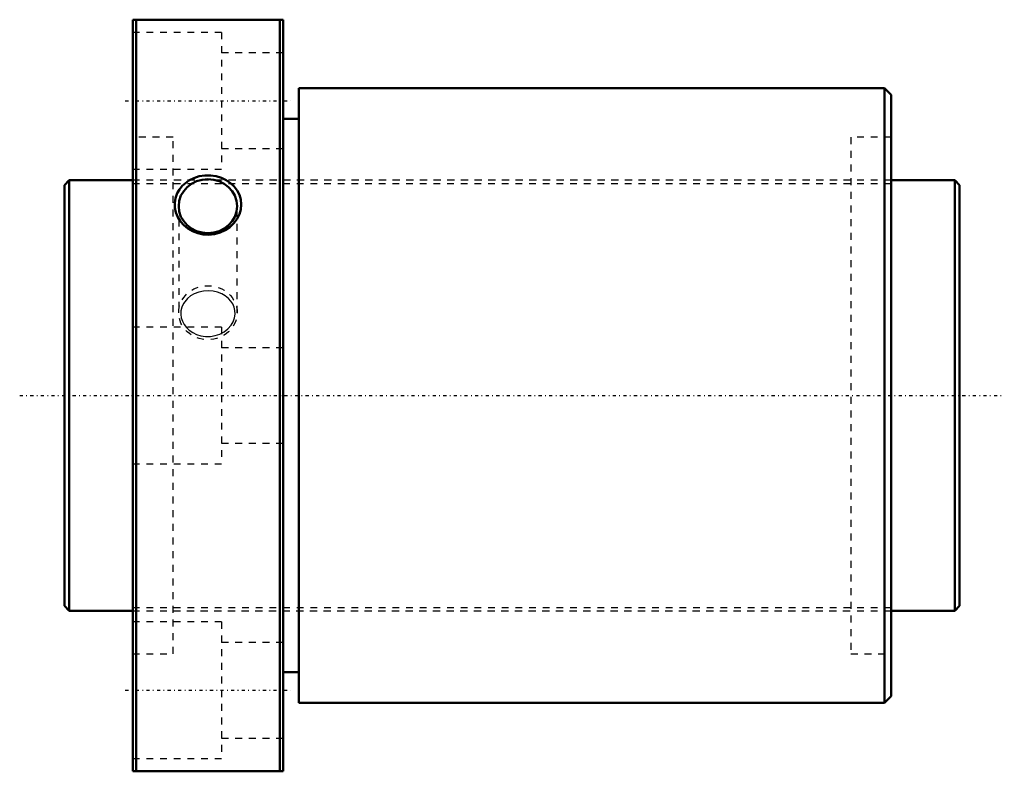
# Model space of a CAD drawing. Header units: millimetres. Extents: x -7 to 138, y -55 to 55.
import ezdxf

# ---------------------------------------------------------------- set-up
doc = ezdxf.new("R2010")
doc.units = ezdxf.units.MM
doc.linetypes.add('Center', pattern=[1.5, 0.45, -0.5, 0.05, -0.5])
doc.linetypes.add('Dashed', pattern=[2, 1, -1])
for name, color, linetype, lineweight in [('2d ConnectionPoints', 7, 'Continuous', 50), ('AM_0', 7, 'Continuous', 50), ('AM_5', 3, 'Continuous', 25), ('AM_7', 7, 'Center', 25), ('AM_9', 6, 'Dashed', 25)]:
    doc.layers.add(name, color=color, linetype=linetype, lineweight=lineweight)

# ---------------------------------------------------------------- blocks, each defined once
blk = doc.blocks.new('1_DK_6312_4RR0Nut_0_in_DK6312_4RRG1_131LC0_000_4')
at = {"layer": 'AM_0'}
for p, q in [((10, 55), (32, 55)), ((10, -55), (10, 55)), ((10.5, 55), (10.5, -55)), ((31.5, -55), (31.5, 55)), ((32, -55), (32, 55)), ((34.3, 45), (34.3, -45)), ((120, 45), (34.3, 45)), ((121, 44), (120, 45)), ((120, 45), (120, -45)), ((121, 44), (121, -44)), ((34.3, 40.5), (32, 40.5)), ((32, -40.5), (34.3, -40.5)), ((120, -45), (121, -44)), ((34.3, -45), (120, -45)), ((32, -55), (10, -55))]:
    blk.add_line(p, q, dxfattribs=at)
blk.add_lwpolyline([(17.25, 30.69), (16.83, 30.16), (16.5, 29.59), (16.26, 28.9), (16.14, 28.18), (16.17, 27.46), (16.32, 26.76), (16.59, 26.09), (16.98, 25.47), (17.48, 24.91), (18.07, 24.42), (18.76, 24.03), (19.5, 23.74), (20.31, 23.57), (21.14, 23.53), (21.98, 23.62), (22.78, 23.84), (23.54, 24.18), (24.22, 24.64), (24.8, 25.2), (25.27, 25.84), (25.6, 26.52), (25.8, 27.24), (25.86, 27.96), (25.79, 28.67), (25.6, 29.35), (25.28, 29.99), (24.85, 30.57), (24.32, 31.09), (23.68, 31.52), (22.98, 31.86), (22.2, 32.1), (21.39, 32.22), (20.55, 32.21), (19.72, 32.08), (18.93, 31.83), (18.2, 31.45), (17.25, 30.69)], dxfattribs=at)
blk.add_ellipse((21, 27.71), major_axis=(-4.28, 0), ratio=0.92388, dxfattribs=at)
at = {"layer": 'AM_7'}
for p, q in [((8.9, 43.13), (33.1, 43.13)), ((8.9, -43.13), (33.1, -43.13))]:
    blk.add_line(p, q, dxfattribs=at)
at = {"layer": 'AM_9'}
for p, q in [((23, 53.13), (10, 53.13)), ((23, 53.13), (23, 33.13)), ((32, 50.13), (23, 50.13)), ((15.9, 37.8), (10, 37.8)), ((15.9, -37.8), (15.9, 37.8)), ((115.1, 37.8), (115.1, -37.8)), ((121, 37.8), (115.1, 37.8)), ((23, 36.13), (32, 36.13)), ((10, 33.13), (23, 33.13)), ((115.1, 31.5), (15.9, 31.5)), ((16.72, 27.71), (16.72, 12.12)), ((25.28, 12.12), (25.28, 27.71)), ((23, 10), (10, 10)), ((23, 10), (23, -10)), ((32, 7), (23, 7)), ((23, -7), (32, -7)), ((10, -10), (23, -10)), ((15.9, -31.5), (115.1, -31.5)), ((23, -33.13), (10, -33.13)), ((23, -33.13), (23, -53.13)), ((32, -36.13), (23, -36.13)), ((10, -37.8), (15.9, -37.8)), ((115.1, -37.8), (121, -37.8)), ((23, -50.13), (32, -50.13)), ((10, -53.13), (23, -53.13))]:
    blk.add_line(p, q, dxfattribs=at)
blk.add_lwpolyline([(18, 14.22), (17.4, 13.46), (17.16, 12.95), (17.04, 12.4), (17.02, 11.87), (17.1, 11.35), (17.27, 10.86), (17.53, 10.4), (17.86, 9.97), (18.27, 9.58), (18.78, 9.23), (19.33, 8.95), (19.98, 8.75), (20.65, 8.64), (21.37, 8.64), (22.07, 8.76), (22.76, 8.99), (23.39, 9.33), (23.93, 9.76), (24.38, 10.27), (24.7, 10.8), (24.9, 11.37), (24.98, 11.91), (24.96, 12.44), (24.84, 12.93), (24.64, 13.4), (24.35, 13.83), (23.99, 14.22), (23.54, 14.58), (23.03, 14.87), (22.42, 15.11), (21.78, 15.26), (21.07, 15.32), (20.36, 15.28), (19.66, 15.13), (18.99, 14.88), (18.47, 14.58), (18, 14.22)], dxfattribs=at)
blk.add_ellipse((21, 12.12), major_axis=(-4.28, 0), ratio=0.92388, dxfattribs=at)
blk = doc.blocks.new('2_DK_6312_4RR013100_Shaft_0_in_DK6312_4RRG1_131LC0_000_4')
at = {"layer": 'AM_0'}
for p, q in [((0.7, 31.5), (0, 30.8)), ((0, 30.8), (0, -30.8)), ((0.7, 31.5), (0.7, -31.5)), ((10, 31.5), (0.7, 31.5)), ((130.3, 31.5), (121, 31.5)), ((130.3, 31.5), (130.3, -31.5)), ((131, 30.8), (130.3, 31.5)), ((131, 30.8), (131, -30.8)), ((0, -30.8), (0.7, -31.5)), ((0.7, -31.5), (10, -31.5)), ((121, -31.5), (130.3, -31.5)), ((130.3, -31.5), (131, -30.8))]:
    blk.add_line(p, q, dxfattribs=at)
at = {"layer": 'AM_5', "linetype": 'Dashed'}
for p, q in [((10, 31.04), (121, 31.04)), ((10, -31.04), (121, -31.04))]:
    blk.add_line(p, q, dxfattribs=at)
at = {"layer": 'AM_7'}
blk.add_line((-6.55, 0), (137.55, 0), dxfattribs=at)
at = {"layer": 'AM_9'}
for p, q in [((121, 31.5), (10, 31.5)), ((10, -31.5), (121, -31.5))]:
    blk.add_line(p, q, dxfattribs=at)

msp = doc.modelspace()

# ---------------------------------------------------------------- linework, layer by layer
at = {"layer": '2d ConnectionPoints'}
for p in [(0, 0), (10, 0)]:
    msp.add_point(p, dxfattribs=at)

# ---------------------------------------------------------------- block references
for name in ['1_DK_6312_4RR0Nut_0_in_DK6312_4RRG1_131LC0_000_4', '2_DK_6312_4RR013100_Shaft_0_in_DK6312_4RRG1_131LC0_000_4']:
    msp.add_blockref(name, (0, 0))

doc.saveas('drawing.dxf')
